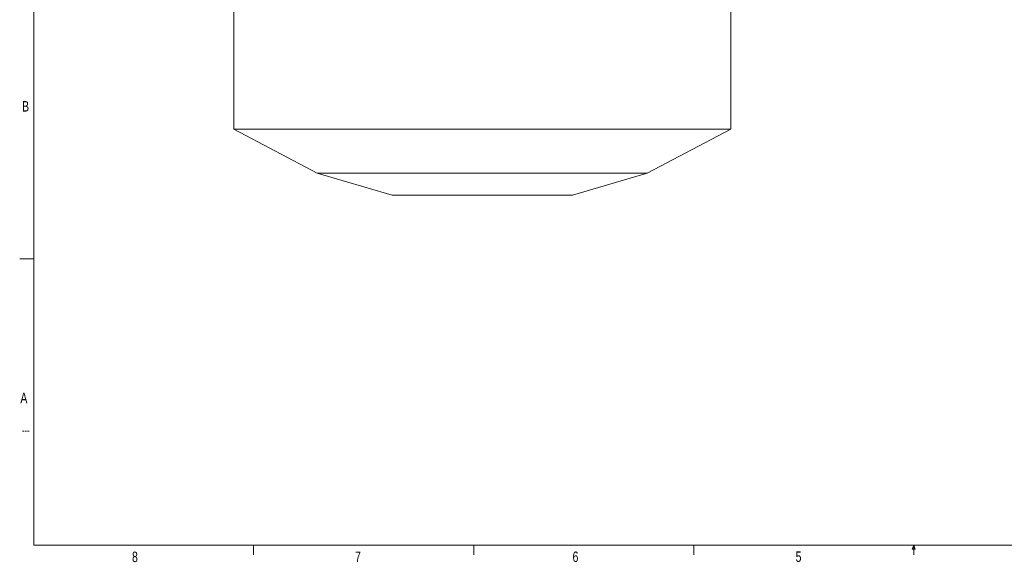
# Model space of a CAD drawing. Header units: millimetres. Extents: x 127 to 4201, y 49 to 2729.
# Tile 1 of 102: x 128 to 2365, y 49 to 1281. Entities that reach past the tile are written whole.
import ezdxf

# ---------------------------------------------------------------- set-up
doc = ezdxf.new("R2010")
doc.units = ezdxf.units.MM
doc.header["$LTSCALE"] = 10
doc.styles.add('SLDTEXTSTYLE0', font='TXT', dxfattribs={"width": 0.75})
doc.styles.add('SLDTEXTSTYLE2', font='TXT', dxfattribs={"width": 0.605})

msp = doc.modelspace()

# ---------------------------------------------------------------- linework, layer by layer
at = {"color": 7, "linetype": 'Continuous', "lineweight": 15}
for p, q in [((159.6, 2691.2), (159.6, 87.7)), ((614.1, 1308.2), (614.1, 1033.2)), ((1744.1, 1033.2), (1744.1, 1308.2)), ((614.1, 1033.2), (804.1, 933.2)), ((614.1, 1033.2), (1179.1, 1033.2)), ((1179.1, 1033.2), (1744.1, 1033.2)), ((1554.1, 933.2), (1744.1, 1033.2)), ((804.1, 933.2), (974.1, 883.2)), ((804.1, 933.2), (1179.1, 933.2)), ((1179.1, 933.2), (1554.1, 933.2)), ((1384.1, 883.2), (1554.1, 933.2)), ((974.1, 883.2), (1179.1, 883.2)), ((1179.1, 883.2), (1384.1, 883.2)), ((4160.1, 87.7), (159.6, 87.7))]:
    msp.add_line(p, q, dxfattribs=at)
at = {"color": 7, "linetype": 'Continuous', "lineweight": 0}
for p, q in [((159.6, 738.6), (127.8, 738.6)), ((159.6, 420.5), (159.6, 87.7)), ((659.5, 87.7), (659.5, 66.2)), ((1159.6, 87.7), (1159.6, 66.2)), ((1659.7, 87.7), (1659.7, 66.2)), ((2156.4, 78.9), (2159.7, 87.7)), ((2162.9, 78.9), (2156.4, 78.9)), ((2159.7, 87.7), (2159.7, 66.2)), ((2159.7, 87.7), (2162.9, 78.9))]:
    msp.add_line(p, q, dxfattribs=at)

# ---------------------------------------------------------------- texts
at = {"color": 7, "linetype": 'Continuous', "lineweight": 0, "attachment_point": 1}
for s, insert, char_height, style in [('B', (133.3, 1096.6), 23.8, 'SLDTEXTSTYLE0'), ('A', (129.3, 434.1), 23.8, 'SLDTEXTSTYLE0'), ('---', (133.3, 360.2), 21.17, 'SLDTEXTSTYLE2'), ('8', (383.1, 73.4), 23.8, 'SLDTEXTSTYLE0'), ('7', (889.9, 73.3), 23.8, 'SLDTEXTSTYLE0'), ('6', (1384.2, 73.6), 23.8, 'SLDTEXTSTYLE0'), ('5', (1891.1, 73.8), 23.8, 'SLDTEXTSTYLE0')]:
    msp.add_mtext(s, dxfattribs=dict(at, insert=insert, char_height=char_height, style=style))

doc.saveas('drawing.dxf')
